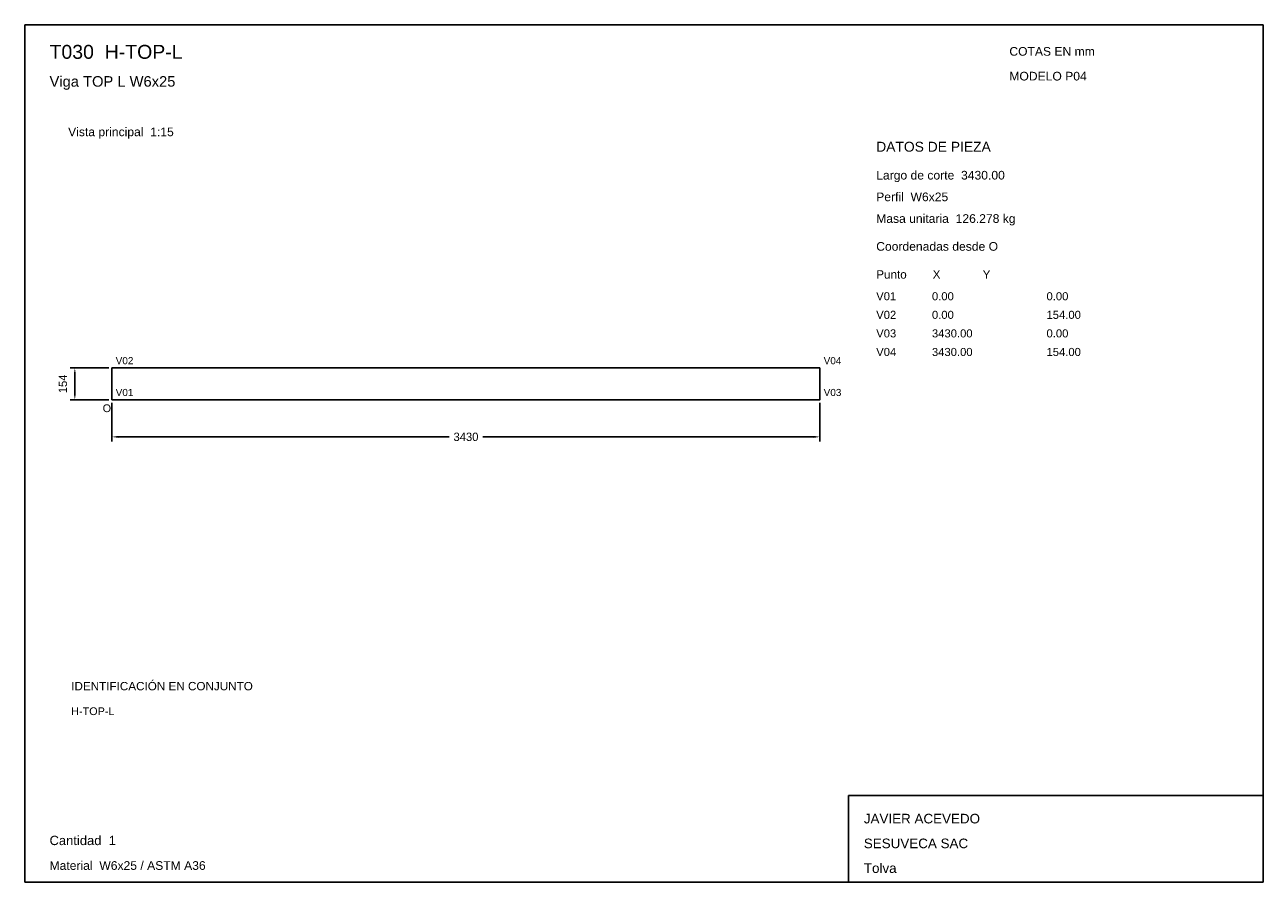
# Model space of a CAD drawing. Header units: millimetres. Extents: x 10 to 410, y 10 to 287.
import ezdxf

# ---------------------------------------------------------------- set-up
doc = ezdxf.new("R2010")
doc.units = ezdxf.units.MM
doc.styles.add('ARIAL', font='arial.ttf')
doc.dimstyles.get("Standard").update_dxf_attribs({"dimtxt": 2.5, "dimasz": 2.5, "dimexe": 1.25, "dimexo": 0.625, "dimtad": 1, "dimcen": 2.5, "dimazin": 3, "dimtfac": 1, "dimtmove": 0, "dimatfit": 3})

# ---------------------------------------------------------------- blocks, each defined once
blk = doc.blocks.new('_CLOSEDFILLED')
at = {"color": 0, "linetype": 'BYBLOCK'}
blk.add_solid([(-1, 0.16), (0, 0), (-1, -0.16)], dxfattribs=at)
blk = doc.blocks.new('*D1')
for p, q in [((38.17, 164.87), (38.17, 152.37)), ((266.83, 164.87), (266.83, 152.37)), ((40.17, 153.87), (147.1, 153.87)), ((157.9, 153.87), (264.83, 153.87))]:
    blk.add_line(p, q)
at = {"layer": 'Defpoints'}
for p in [(38.17, 165.87), (266.83, 165.87), (38.17, 153.87)]:
    blk.add_point(p, dxfattribs=at)
at = {"xscale": 2, "yscale": 2, "rotation": 180}
blk.add_blockref('_CLOSEDFILLED', (38.17, 153.87), dxfattribs=at)
at = {"xscale": 2, "yscale": 2}
blk.add_blockref('_CLOSEDFILLED', (266.83, 153.87), dxfattribs=at)
at = {"insert": (152.5, 153.87), "char_height": 2.7, "attachment_point": 5}
blk.add_mtext('3430', dxfattribs=at)
blk = doc.blocks.new('*D2')
for p, q in [((37.17, 176.13), (24.67, 176.13)), ((26.17, 167.87), (26.17, 174.13)), ((37.17, 165.87), (24.67, 165.87))]:
    blk.add_line(p, q)
at = {"layer": 'Defpoints'}
for p in [(38.17, 176.13), (26.17, 165.87), (38.17, 165.87)]:
    blk.add_point(p, dxfattribs=at)
at = {"xscale": 2, "yscale": 2}
for p, rotation in [((26.17, 176.13), 90), ((26.17, 165.87), 270)]:
    blk.add_blockref('_CLOSEDFILLED', p, dxfattribs=dict(at, rotation=rotation))
at = {"insert": (22.32, 171), "char_height": 2.7, "attachment_point": 5, "rotation": 90}
blk.add_mtext('154', dxfattribs=at)

msp = doc.modelspace()

# ---------------------------------------------------------------- linework, layer by layer
for p, q in [((410, 287), (10, 287)), ((10, 287), (10, 10)), ((410, 10), (410, 287)), ((410, 38), (276, 38)), ((276, 38), (276, 10)), ((410, 10), (410, 38)), ((10, 10), (410, 10)), ((276, 10), (410, 10))]:
    msp.add_line(p, q)
for points in [[(38.16667, 176.13333), (266.83333, 176.13333), (266.83333, 176.13333)], [(38.16667, 176.13333), (38.16667, 165.86667), (38.16667, 165.86667)], [(266.83333, 176.13333), (266.83333, 165.86667), (266.83333, 165.86667)], [(38.16667, 165.86667), (266.83333, 165.86667), (266.83333, 165.86667)]]:
    msp.add_lwpolyline(points)

# ---------------------------------------------------------------- texts
at = {"style": 'ARIAL'}
for s, height, p in [('T030  H-TOP-L', 4.5, (18, 276)), ('COTAS EN mm', 2.8, (328, 277)), ('Viga TOP L W6x25', 3.4, (18, 267)), ('MODELO P04', 2.8, (328, 269)), ('Vista principal  1:15', 2.8, (24, 251)), ('DATOS DE PIEZA', 3.2, (285, 246)), ('Largo de corte  3430.00', 2.8, (285, 237)), ('Perfil  W6x25', 2.8, (285, 230)), ('Masa unitaria  126.278 kg', 2.8, (285, 223)), ('Coordenadas desde O', 2.8, (285, 214)), ('Punto        X             Y', 2.7, (285, 205)), ('V01', 2.6, (285, 198)), ('0.00', 2.6, (303, 198)), ('0.00', 2.6, (340, 198)), ('V02', 2.6, (285, 192)), ('0.00', 2.6, (303, 192)), ('154.00', 2.6, (340, 192)), ('V03', 2.6, (285, 186)), ('3430.00', 2.6, (303, 186)), ('0.00', 2.6, (340, 186)), ('V04', 2.6, (285, 180)), ('3430.00', 2.6, (303, 180)), ('154.00', 2.6, (340, 180)), ('V02', 2.3, (39.36667, 177.33333)), ('V04', 2.3, (268.03333, 177.33333)), ('V01', 2.3, (39.36667, 167.06667)), ('V03', 2.3, (268.03333, 167.06667)), ('O', 2.5, (35.16667, 161.86667)), ('IDENTIFICACIÓN EN CONJUNTO', 2.7, (25, 72)), ('H-TOP-L', 2.5, (25, 64)), ('JAVIER ACEVEDO', 3.1, (281, 29)), ('Cantidad  1', 3, (18, 22)), ('SESUVECA SAC', 3.1, (281, 21)), ('Material  W6x25 / ASTM A36', 2.8, (18, 14)), ('Tolva', 3.1, (281, 13))]:
    msp.add_text(s, height=height, dxfattribs=at).set_placement(p)

# ---------------------------------------------------------------- dimensions: what is measured, and where the dimension line sits
dim = msp.add_linear_dim(base=(26.16667, 165.86667), p1=(38.16667, 165.86667), p2=(38.16667, 176.13333), angle=90, dimstyle='Standard', override={"dimtxt": 2.7, "dimasz": 2, "dimexe": 1.5, "dimexo": 1, "dimgap": 1, "dimdec": 2, "dimlfac": 15, "dimzin": 8})
dim.commit()
dim.dimension.update_dxf_attribs({"geometry": '*D2', "text_midpoint": (22.31667, 171)})
dim = msp.add_linear_dim(base=(38.16667, 153.86667), p1=(38.16667, 165.86667), p2=(266.83333, 165.86667), dimstyle='Standard', override={"dimtxt": 2.7, "dimasz": 2, "dimexe": 1.5, "dimexo": 1, "dimgap": 1, "dimdec": 2, "dimlfac": 15, "dimzin": 8})
dim.commit()
dim.dimension.update_dxf_attribs({"geometry": '*D1', "text_midpoint": (152.5, 153.86667)})

doc.saveas('drawing.dxf')
